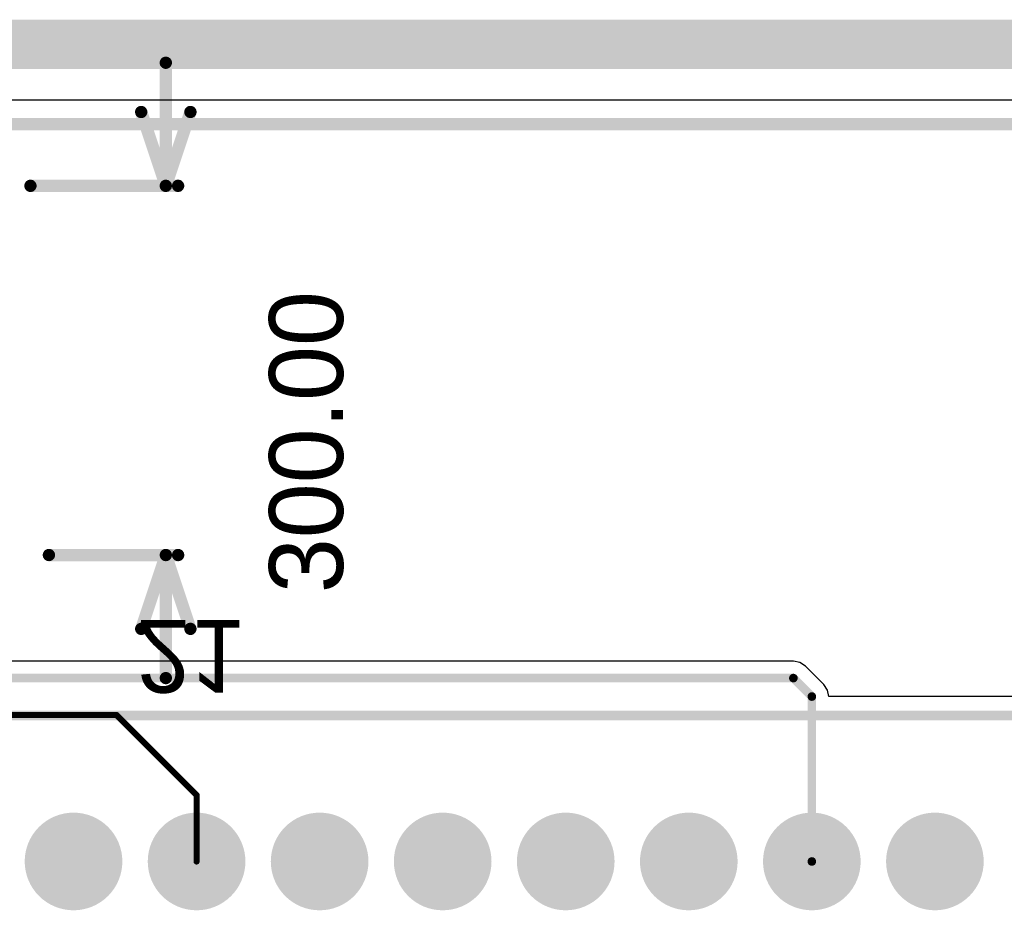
# Model space of a CAD drawing. Extents: x 0.21 to 6.77, y 0.98 to 2.62.
# Tile 12 of 16: x 3.98 to 4.78, y 1.9 to 2.62. Entities that reach past the tile are written whole.
import ezdxf

# ---------------------------------------------------------------- set-up
doc = ezdxf.new("R2010")
doc.units = 0
doc.layers.get('0').update_dxf_attribs({"linetype": 'CONTINUOUS'})
for name, color, linetype in [('BOTTOMLAYER', 5, 'CONTINUOUS'), ('BOTTOMOVERLAY', 54, 'CONTINUOUS'), ('BOTTOMSOLDER', 6, 'CONTINUOUS'), ('INTERNALPLANE1', 76, 'CONTINUOUS'), ('INTERNALPLANE2', 16, 'CONTINUOUS'), ('INTERNALPLANE3', 216, 'CONTINUOUS'), ('INTERNALPLANE4', 136, 'CONTINUOUS'), ('MULTILAYER', 9, 'CONTINUOUS'), ('PADHOLE', 156, 'CONTINUOUS'), ('TOPLAYER', 1, 'CONTINUOUS'), ('TOPOVERLAY', 2, 'CONTINUOUS'), ('TOPSOLDER', 216, 'CONTINUOUS')]:
    doc.layers.add(name, color=color, linetype=linetype)

# ---------------------------------------------------------------- blocks, each defined once
blk = doc.blocks.new('EURO2_54_2V96_B_17')
at = {"layer": 'BOTTOMLAYER', "const_width": 0.031}
for points in [[(0.3345, 0.1, 1), (0.3655, 0.1, 1)], [(0.4345, 0.1, 1), (0.4655, 0.1, 1)], [(0.5345, 0.1, 1), (0.5655, 0.1, 1)], [(0.6345, 0.1, 1), (0.6655, 0.1, 1)], [(0.7345, 0.1, 1), (0.7655, 0.1, 1)], [(0.8345, 0.1, 1), (0.8655, 0.1, 1)], [(0.9345, 0.1, 1), (0.9655, 0.1, 1)], [(1.0345, 0.1, 1), (1.0655, 0.1, 1)]]:
    blk.add_lwpolyline(points, format="xyb", close=True, dxfattribs=at)
at = {"layer": 'BOTTOMOVERLAY', "const_width": 0.00787}
blk.add_lwpolyline([(-1.87008, 0.2185), (1.87008, 0.2185)], dxfattribs=at)
at = {"layer": 'BOTTOMSOLDER', "const_width": 0.035}
for points in [[(0.3325, 0.1, 1), (0.3675, 0.1, 1)], [(0.4325, 0.1, 1), (0.4675, 0.1, 1)], [(0.5325, 0.1, 1), (0.5675, 0.1, 1)], [(0.6325, 0.1, 1), (0.6675, 0.1, 1)], [(0.7325, 0.1, 1), (0.7675, 0.1, 1)], [(0.8325, 0.1, 1), (0.8675, 0.1, 1)], [(0.9325, 0.1, 1), (0.9675, 0.1, 1)], [(1.0325, 0.1, 1), (1.0675, 0.1, 1)]]:
    blk.add_lwpolyline(points, format="xyb", close=True, dxfattribs=at)
at = {"layer": 'INTERNALPLANE1', "const_width": 0.03968}
for points in [[(0.33016, 0.1, 1), (0.36984, 0.1, 1)], [(0.43016, 0.1, 1), (0.46984, 0.1, 1)], [(0.53016, 0.1, 1), (0.56984, 0.1, 1)], [(0.63016, 0.1, 1), (0.66984, 0.1, 1)], [(0.73016, 0.1, 1), (0.76984, 0.1, 1)], [(0.83016, 0.1, 1), (0.86984, 0.1, 1)], [(0.93016, 0.1, 1), (0.96984, 0.1, 1)], [(1.03016, 0.1, 1), (1.06984, 0.1, 1)]]:
    blk.add_lwpolyline(points, format="xyb", close=True, dxfattribs=at)
at = {"layer": 'INTERNALPLANE2', "const_width": 0.03968}
for points in [[(0.33016, 0.1, 1), (0.36984, 0.1, 1)], [(0.43016, 0.1, 1), (0.46984, 0.1, 1)], [(0.53016, 0.1, 1), (0.56984, 0.1, 1)], [(0.63016, 0.1, 1), (0.66984, 0.1, 1)], [(0.73016, 0.1, 1), (0.76984, 0.1, 1)], [(0.83016, 0.1, 1), (0.86984, 0.1, 1)], [(0.93016, 0.1, 1), (0.96984, 0.1, 1)], [(1.03016, 0.1, 1), (1.06984, 0.1, 1)]]:
    blk.add_lwpolyline(points, format="xyb", close=True, dxfattribs=at)
at = {"layer": 'INTERNALPLANE3', "const_width": 0.03968}
for points in [[(0.33016, 0.1, 1), (0.36984, 0.1, 1)], [(0.43016, 0.1, 1), (0.46984, 0.1, 1)], [(0.53016, 0.1, 1), (0.56984, 0.1, 1)], [(0.63016, 0.1, 1), (0.66984, 0.1, 1)], [(0.73016, 0.1, 1), (0.76984, 0.1, 1)], [(0.83016, 0.1, 1), (0.86984, 0.1, 1)], [(0.93016, 0.1, 1), (0.96984, 0.1, 1)], [(1.03016, 0.1, 1), (1.06984, 0.1, 1)]]:
    blk.add_lwpolyline(points, format="xyb", close=True, dxfattribs=at)
at = {"layer": 'INTERNALPLANE4', "const_width": 0.03968}
for points in [[(0.33016, 0.1, 1), (0.36984, 0.1, 1)], [(0.43016, 0.1, 1), (0.46984, 0.1, 1)], [(0.53016, 0.1, 1), (0.56984, 0.1, 1)], [(0.63016, 0.1, 1), (0.66984, 0.1, 1)], [(0.73016, 0.1, 1), (0.76984, 0.1, 1)], [(0.83016, 0.1, 1), (0.86984, 0.1, 1)], [(0.93016, 0.1, 1), (0.96984, 0.1, 1)], [(1.03016, 0.1, 1), (1.06984, 0.1, 1)]]:
    blk.add_lwpolyline(points, format="xyb", close=True, dxfattribs=at)
at = {"layer": 'MULTILAYER', "const_width": 0.031}
for points in [[(0.3345, 0.1, 1), (0.3655, 0.1, 1)], [(0.4345, 0.1, 1), (0.4655, 0.1, 1)], [(0.5345, 0.1, 1), (0.5655, 0.1, 1)], [(0.6345, 0.1, 1), (0.6655, 0.1, 1)], [(0.7345, 0.1, 1), (0.7655, 0.1, 1)], [(0.8345, 0.1, 1), (0.8655, 0.1, 1)], [(0.9345, 0.1, 1), (0.9655, 0.1, 1)], [(1.0345, 0.1, 1), (1.0655, 0.1, 1)]]:
    blk.add_lwpolyline(points, format="xyb", close=True, dxfattribs=at)
at = {"layer": 'PADHOLE', "const_width": 0.01969}
for points in [[(0.34016, 0.1, 1), (0.35984, 0.1, 1)], [(0.44016, 0.1, 1), (0.45984, 0.1, 1)], [(0.54016, 0.1, 1), (0.55984, 0.1, 1)], [(0.64016, 0.1, 1), (0.65984, 0.1, 1)], [(0.74016, 0.1, 1), (0.75984, 0.1, 1)], [(0.84016, 0.1, 1), (0.85984, 0.1, 1)], [(0.94016, 0.1, 1), (0.95984, 0.1, 1)], [(1.04016, 0.1, 1), (1.05984, 0.1, 1)]]:
    blk.add_lwpolyline(points, format="xyb", close=True, dxfattribs=at)
at = {"layer": 'TOPLAYER', "const_width": 0.031}
for points in [[(0.3345, 0.1, 1), (0.3655, 0.1, 1)], [(0.4345, 0.1, 1), (0.4655, 0.1, 1)], [(0.5345, 0.1, 1), (0.5655, 0.1, 1)], [(0.6345, 0.1, 1), (0.6655, 0.1, 1)], [(0.7345, 0.1, 1), (0.7655, 0.1, 1)], [(0.8345, 0.1, 1), (0.8655, 0.1, 1)], [(0.9345, 0.1, 1), (0.9655, 0.1, 1)], [(1.0345, 0.1, 1), (1.0655, 0.1, 1)]]:
    blk.add_lwpolyline(points, format="xyb", close=True, dxfattribs=at)
at = {"layer": 'TOPSOLDER', "const_width": 0.035}
for points in [[(0.3325, 0.1, 1), (0.3675, 0.1, 1)], [(0.4325, 0.1, 1), (0.4675, 0.1, 1)], [(0.5325, 0.1, 1), (0.5675, 0.1, 1)], [(0.6325, 0.1, 1), (0.6675, 0.1, 1)], [(0.7325, 0.1, 1), (0.7675, 0.1, 1)], [(0.8325, 0.1, 1), (0.8675, 0.1, 1)], [(0.9325, 0.1, 1), (0.9675, 0.1, 1)], [(1.0325, 0.1, 1), (1.0675, 0.1, 1)]]:
    blk.add_lwpolyline(points, format="xyb", close=True, dxfattribs=at)
at = {"layer": 'BOTTOMOVERLAY', "text_generation_flag": 2}
blk.add_text('21', height=0.059055, rotation=180, dxfattribs=at).set_placement((0.40079, 0.29626))

msp = doc.modelspace()

# ---------------------------------------------------------------- linework, layer by layer
at = {"layer": 'BOTTOMLAYER', "const_width": 0.005}
for points in [[(3.15, 2.055), (4.06, 2.055)], [(4.06, 2.055), (4.125, 1.99)], [(4.125, 1.936), (4.125, 1.99)]]:
    msp.add_lwpolyline(points, dxfattribs=at)
at = {"layer": 'BOTTOMLAYER', "const_width": 0.0025}
for points in [[(4.05875, 2.055, 1), (4.06125, 2.055, 1)], [(4.05875, 2.055, 1), (4.06125, 2.055, 1)], [(4.12375, 1.99, 1), (4.12625, 1.99, 1)], [(4.12375, 1.99, 1), (4.12625, 1.99, 1)], [(4.12375, 1.936, 1), (4.12625, 1.936, 1)]]:
    msp.add_lwpolyline(points, format="xyb", close=True, dxfattribs=at)
at = {"layer": 'INTERNALPLANE1', "const_width": 0.04}
msp.add_lwpolyline([(0.23, 2.6), (6.75, 2.6)], dxfattribs=at)
at = {"layer": 'INTERNALPLANE2', "const_width": 0.04}
msp.add_lwpolyline([(0.23, 2.6), (6.75, 2.6)], dxfattribs=at)
at = {"layer": 'INTERNALPLANE3', "const_width": 0.04}
msp.add_lwpolyline([(0.23, 2.6), (6.75, 2.6)], dxfattribs=at)
at = {"layer": 'INTERNALPLANE4', "const_width": 0.04}
msp.add_lwpolyline([(0.23, 2.6), (6.75, 2.6)], dxfattribs=at)
at = {"layer": 'TOPLAYER'}
for p, q in [((3.67, 2.555), (6.525, 2.555)), ((4.61, 2.09876), (3.71624, 2.09876)), ((4.61527, 2.09772), (4.61, 2.09876)), ((4.61973, 2.09473), (4.61527, 2.09772)), ((4.63473, 2.07973), (4.61973, 2.09473)), ((4.63772, 2.07527), (4.63473, 2.07973)), ((4.63876, 2.07), (4.63772, 2.07527)), ((5.685, 2.07), (4.63876, 2.07))]:
    msp.add_line(p, q, dxfattribs=at)
at = {"layer": 'TOPLAYER', "const_width": 0.007}
for points in [[(3.695, 2.085), (4.61, 2.085)], [(4.61, 2.085), (4.625, 2.07)], [(4.625, 1.936), (4.625, 2.07)]]:
    msp.add_lwpolyline(points, dxfattribs=at)
at = {"layer": 'TOPLAYER', "const_width": 0.0035}
for points in [[(4.60825, 2.085, 1), (4.61175, 2.085, 1)], [(4.60825, 2.085, 1), (4.61175, 2.085, 1)], [(4.62325, 2.07, 1), (4.62675, 2.07, 1)], [(4.62325, 2.07, 1), (4.62675, 2.07, 1)], [(4.62325, 1.936, 1), (4.62675, 1.936, 1)]]:
    msp.add_lwpolyline(points, format="xyb", close=True, dxfattribs=at)
at = {"layer": 'TOPOVERLAY', "const_width": 0.01}
for points in [[(4.1, 2.485), (4.1, 2.585)], [(4.08, 2.545), (4.1, 2.485)], [(4.1, 2.485), (4.12, 2.545)], [(3.765, 2.535), (4.90556, 2.535)], [(3.99, 2.485), (4.11, 2.485)], [(4.005, 2.185), (4.11, 2.185)], [(4.08, 2.125), (4.1, 2.185)], [(4.1, 2.085), (4.1, 2.185)], [(4.1, 2.185), (4.12, 2.125)]]:
    msp.add_lwpolyline(points, dxfattribs=at)
at = {"layer": 'TOPOVERLAY', "const_width": 0.005}
for points in [[(4.0975, 2.585, 1), (4.1025, 2.585, 1)], [(4.0775, 2.545, 1), (4.0825, 2.545, 1)], [(4.1175, 2.545, 1), (4.1225, 2.545, 1)], [(3.9875, 2.485, 1), (3.9925, 2.485, 1)], [(4.0975, 2.485, 1), (4.1025, 2.485, 1)], [(4.0975, 2.485, 1), (4.1025, 2.485, 1)], [(4.0975, 2.485, 1), (4.1025, 2.485, 1)], [(4.1075, 2.485, 1), (4.1125, 2.485, 1)], [(4.0025, 2.185, 1), (4.0075, 2.185, 1)], [(4.0975, 2.185, 1), (4.1025, 2.185, 1)], [(4.0975, 2.185, 1), (4.1025, 2.185, 1)], [(4.0975, 2.185, 1), (4.1025, 2.185, 1)], [(4.1075, 2.185, 1), (4.1125, 2.185, 1)], [(4.0775, 2.125, 1), (4.0825, 2.125, 1)], [(4.1175, 2.125, 1), (4.1225, 2.125, 1)], [(4.0975, 2.085, 1), (4.1025, 2.085, 1)]]:
    msp.add_lwpolyline(points, format="xyb", close=True, dxfattribs=at)

# ---------------------------------------------------------------- block references
at = {"rotation": 360}
msp.add_blockref('EURO2_54_2V96_B_17', (3.675, 1.836), dxfattribs=at)

# ---------------------------------------------------------------- texts
at = {"layer": 'TOPOVERLAY'}
msp.add_text('300.00', height=0.06, rotation=90, dxfattribs=at).set_placement((4.24396, 2.15405))

doc.saveas('drawing.dxf')
